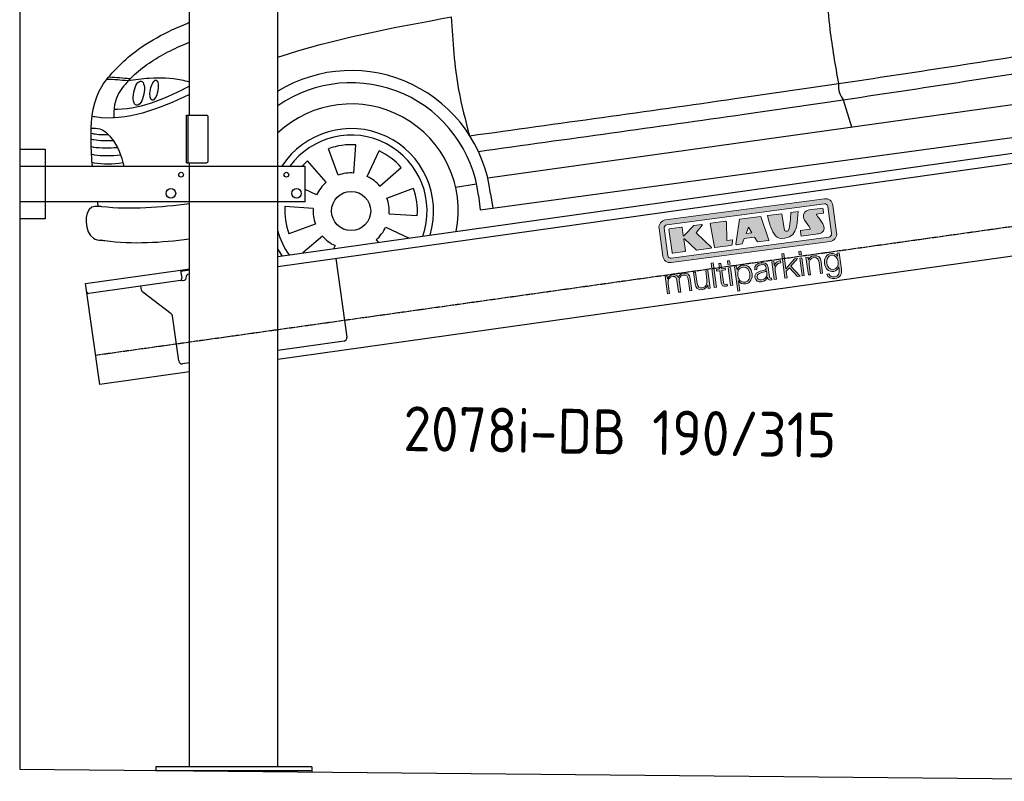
# Model space of a CAD drawing. Header units: millimetres. Extents: x 200 to 6000, y 125 to 5350.
# Tile 1 of 3: x 200 to 3100, y 264 to 2508. Entities that reach past the tile are written whole.
import ezdxf

# ---------------------------------------------------------------- set-up
doc = ezdxf.new("R2010")
doc.units = ezdxf.units.MM
doc.linetypes.add('GEN3', pattern=[6.25, 5, -1.25])
for name, color, linetype in [('3', 6, 'GEN3'), ('CAR', 1, 'Continuous'), ('SICHTBARE_KANTEN_DIN_', 7, 'Continuous')]:
    doc.layers.add(name, color=color, linetype=linetype)
doc.layers.add('AM_0', color=7, linetype='Continuous', lineweight=50)
doc.layers.add('Logo', color=7, linetype='Continuous', lineweight=25)
doc.styles.get("Standard").update_dxf_attribs({"font": 'ISOCP.SHX'})

# ---------------------------------------------------------------- blocks, each defined once
blk = doc.blocks.new('KLAUS')
at = {"layer": 'Logo'}
h = blk.add_hatch(color=8, dxfattribs=at)
h.dxf.hatch_style = 2
edge = h.paths.add_edge_path()
edge.add_spline(control_points=[(3.6, 29.09), (2.88, 29.09), (2.3, 28.51), (2.3, 27.8), (2.3, 27.8), (2.3, 16.11), (2.3, 16.11), (2.3, 15.39), (2.88, 14.81), (3.6, 14.81), (3.6, 14.81), (71.16, 14.81), (71.16, 14.81), (71.88, 14.81), (72.46, 15.39), (72.46, 16.11), (72.46, 16.11), (72.46, 27.8), (72.46, 27.8), (72.46, 28.51), (71.88, 29.09), (71.16, 29.09), (71.16, 29.09), (3.6, 29.09), (3.6, 29.09), (3.6, 29.09), (3.6, 29.09), (3.6, 29.09)], knot_values=[0, 0, 0, 0, 1, 1, 1, 2, 2, 2, 3, 3, 3, 4, 4, 4, 5, 5, 5, 6, 6, 6, 7, 7, 7, 8, 8, 8, 9, 9, 9, 9], degree=3, periodic=0)
edge = h.paths.add_edge_path()
edge.add_spline(control_points=[(3.35, 31.23), (3.35, 31.23), (71.47, 31.23), (71.47, 31.23), (73.26, 31.23), (74.71, 29.77), (74.71, 27.99), (74.71, 27.99), (74.71, 16.17), (74.71, 16.17), (74.71, 14.38), (73.26, 12.93), (71.47, 12.93), (71.47, 12.93), (3.35, 12.93), (3.35, 12.93), (1.56, 12.93), (0.11, 14.38), (0.11, 16.17), (0.11, 16.17), (0.11, 27.99), (0.11, 27.99), (0.11, 29.77), (1.56, 31.23), (3.35, 31.23), (3.35, 31.23), (3.35, 31.23), (3.35, 31.23)], knot_values=[0, 0, 0, 0, 1, 1, 1, 2, 2, 2, 3, 3, 3, 4, 4, 4, 5, 5, 5, 6, 6, 6, 7, 7, 7, 8, 8, 8, 9, 9, 9, 9], degree=3, periodic=0)
h = blk.add_hatch(color=8, dxfattribs=at)
h.dxf.hatch_style = 2
edge = h.paths.add_edge_path()
edge.add_spline(control_points=[(4.5, 27.33), (4.5, 27.33), (9.7, 27.33), (9.7, 27.33), (9.84, 27.33), (9.96, 27.22), (9.96, 27.08), (9.96, 27.08), (9.96, 23.69), (9.96, 23.69), (9.96, 23.69), (9.94, 23.64), (10.04, 23.59), (10.14, 23.53), (10.2, 23.57), (10.2, 23.57), (10.2, 23.57), (10.51, 23.75), (10.51, 23.75), (10.51, 23.75), (14.94, 27.33), (14.94, 27.33), (14.94, 27.33), (18.41, 27.33), (18.41, 27.33), (18.41, 27.33), (18.49, 27.33), (18.56, 27.2), (18.65, 27.04), (18.53, 26.91), (18.53, 26.91), (18.53, 26.91), (15.49, 24.11), (15.49, 24.11), (15.49, 24.11), (21.14, 17.06), (21.14, 17.06), (21.14, 17.06), (21.13, 16.91), (21.13, 16.91), (21.08, 16.84), (20.99, 16.82), (20.99, 16.82), (20.99, 16.82), (14.7, 16.82), (14.7, 16.82), (14.7, 16.82), (10.26, 22.17), (10.26, 22.17), (10.26, 22.17), (10.19, 22.24), (10.08, 22.21), (9.97, 22.18), (9.96, 22.11), (9.96, 22.11), (9.96, 22.11), (9.96, 17.08), (9.96, 17.08), (9.96, 16.94), (9.84, 16.82), (9.7, 16.82), (9.7, 16.82), (4.5, 16.82), (4.5, 16.82), (4.36, 16.82), (4.25, 16.94), (4.25, 17.08), (4.25, 17.08), (4.25, 27.08), (4.25, 27.08), (4.25, 27.22), (4.36, 27.33), (4.5, 27.33), (4.5, 27.33), (4.5, 27.33), (4.5, 27.33)], knot_values=[0, 0, 0, 0, 1, 1, 1, 2, 2, 2, 3, 3, 3, 4, 4, 4, 5, 5, 5, 6, 6, 6, 7, 7, 7, 8, 8, 8, 9, 9, 9, 10, 10, 10, 11, 11, 11, 12, 12, 12, 13, 13, 13, 14, 14, 14, 15, 15, 15, 16, 16, 16, 17, 17, 17, 18, 18, 18, 19, 19, 19, 20, 20, 20, 21, 21, 21, 22, 22, 22, 23, 23, 23, 24, 24, 24, 25, 25, 25, 25], degree=3, periodic=0)
h = blk.add_hatch(color=8, dxfattribs=at)
h.dxf.hatch_style = 2
h.paths.add_polyline_path([(22.42, 17.06), (21.97, 27.15), (22.24, 27.33), (28.55, 27.33), (28.86, 26.97), (28.01, 19.08), (30.26, 19.07), (30.44, 18.95), (30.08, 16.95), (29.49, 16.82), (22.6, 16.82)])
h = blk.add_hatch(color=8, dxfattribs=at)
h.paths.add_polyline_path([(36.52, 21.01), (38.93, 21.01), (37.87, 23.57)])
h.paths.add_polyline_path([(34.52, 27.33), (43.65, 27.33), (45.76, 16.94), (45.57, 16.82), (40.83, 16.82), (39.89, 18.95), (35.42, 18.95), (34.27, 16.82), (31.78, 16.82), (31.66, 17)])
h = blk.add_hatch(color=8, dxfattribs=at)
h.dxf.hatch_style = 2
edge = h.paths.add_edge_path()
edge.add_spline(control_points=[(52.69, 27.32), (52.69, 27.32), (52.88, 20.14), (52.88, 20.14), (53.01, 19.89), (53.2, 19.77), (53.43, 19.71), (53.91, 19.59), (54.43, 19.57), (54.64, 20.03), (55.23, 21.34), (56.27, 25.45), (56.6, 27.33), (56.6, 27.33), (59.77, 27.33), (59.77, 27.33), (58.77, 23.9), (58.56, 16.82), (52.63, 16.76), (48.72, 16.72), (48.01, 19.35), (47.27, 22.24), (46.89, 23.68), (46.54, 27.33), (46.54, 27.33), (46.54, 27.33), (52.69, 27.32), (52.69, 27.32), (52.69, 27.32), (52.69, 27.32), (52.69, 27.32)], knot_values=[0, 0, 0, 0, 1, 1, 1, 2, 2, 2, 3, 3, 3, 4, 4, 4, 5, 5, 5, 6, 6, 6, 7, 7, 7, 8, 8, 8, 9, 9, 9, 10, 10, 10, 10], degree=3, periodic=0)
h = blk.add_hatch(color=8, dxfattribs=at)
h.dxf.hatch_style = 2
edge = h.paths.add_edge_path()
edge.add_spline(control_points=[(64.46, 27.33), (64.46, 27.33), (70.31, 27.33), (70.31, 27.33), (70.31, 26.52), (70.31, 26.02), (70.31, 25.12), (70.31, 25.12), (67.3, 25.12), (67.3, 25.12), (67.24, 25.04), (67.25, 25.11), (67.25, 24.91), (67.25, 24.88), (69.73, 20.38), (69.73, 19.57), (69.73, 16.4), (67.22, 16.81), (65.9, 16.82), (65.9, 16.82), (59.59, 16.82), (59.59, 16.82), (59.59, 17.76), (59.59, 18.23), (59.59, 19.14), (59.59, 19.14), (63.75, 19.14), (63.75, 19.14), (63.82, 19.22), (63.81, 19.11), (63.81, 19.31), (63.81, 20.32), (61.58, 23.06), (61.58, 24.63), (61.58, 26.33), (62.83, 27.34), (64.46, 27.33), (64.46, 27.33), (64.46, 27.33), (64.46, 27.33)], knot_values=[0, 0, 0, 0, 1, 1, 1, 2, 2, 2, 3, 3, 3, 4, 4, 4, 5, 5, 5, 6, 6, 6, 7, 7, 7, 8, 8, 8, 9, 9, 9, 10, 10, 10, 11, 11, 11, 12, 12, 12, 13, 13, 13, 13], degree=3, periodic=0)
h = blk.add_hatch(color=30, dxfattribs=at)
h.dxf.hatch_style = 2
h.paths.add_polyline_path([(20.07, 0), (20.99, 0), (20.99, 10.45), (20.07, 10.45)])
h = blk.add_hatch(color=30, dxfattribs=at)
h.dxf.hatch_style = 2
edge = h.paths.add_edge_path()
edge.add_spline(control_points=[(24.22, 9.82), (24.22, 9.82), (23.3, 9.82), (23.3, 9.82), (23.3, 9.82), (23.3, 7.55), (23.3, 7.55), (23.3, 7.55), (21.98, 7.55), (21.98, 7.55), (21.98, 7.55), (21.98, 6.78), (21.98, 6.78), (21.98, 6.78), (23.3, 6.78), (23.3, 6.78), (23.3, 6.78), (23.3, 1.61), (23.3, 1.61), (23.28, 0.32), (23.71, -0.09), (24.94, -0.09), (25.22, -0.09), (25.48, -0.06), (25.76, -0.06), (25.76, -0.06), (25.76, 0.73), (25.76, 0.73), (25.5, 0.7), (25.23, 0.69), (24.97, 0.69), (24.31, 0.73), (24.22, 1.08), (24.22, 1.68), (24.22, 1.68), (24.22, 6.78), (24.22, 6.78), (24.22, 6.78), (25.76, 6.78), (25.76, 6.78), (25.76, 6.78), (25.76, 7.55), (25.76, 7.55), (25.76, 7.55), (24.22, 7.55), (24.22, 7.55), (24.22, 7.55), (24.22, 9.82), (24.22, 9.82), (24.22, 9.82), (24.22, 9.82), (24.22, 9.82)], knot_values=[0, 0, 0, 0, 1, 1, 1, 2, 2, 2, 3, 3, 3, 4, 4, 4, 5, 5, 5, 6, 6, 6, 7, 7, 7, 8, 8, 8, 9, 9, 9, 10, 10, 10, 11, 11, 11, 12, 12, 12, 13, 13, 13, 14, 14, 14, 15, 15, 15, 16, 16, 16, 17, 17, 17, 17], degree=3, periodic=0)
h = blk.add_hatch(color=30, dxfattribs=at)
h.paths.add_polyline_path([(27.1, 0), (28.03, 0), (28.03, 7.55), (27.1, 7.55)])
h.paths.add_polyline_path([(27.1, 8.98), (28.03, 8.98), (28.03, 10.45), (27.1, 10.45)])
h = blk.add_hatch(color=30, dxfattribs=at)
h.dxf.hatch_style = 2
h.paths.add_polyline_path([(50.4, 0), (51.32, 0), (51.32, 2.87), (52.82, 4.11), (55.8, 0), (56.96, 0), (53.52, 4.76), (56.74, 7.55), (55.51, 7.55), (51.32, 3.89), (51.32, 10.45), (50.4, 10.45)])
h = blk.add_hatch(color=30, dxfattribs=at)
h.paths.add_polyline_path([(57.74, 0), (58.66, 0), (58.66, 7.55), (57.74, 7.55)])
h.paths.add_polyline_path([(57.74, 8.98), (58.66, 8.98), (58.66, 10.45), (57.74, 10.45)])
h = blk.add_hatch(color=30, dxfattribs=at)
h.dxf.hatch_style = 2
edge = h.paths.add_edge_path()
edge.add_spline(control_points=[(0, 0), (0, 0), (0.92, 0), (0.92, 0), (0.92, 0), (0.92, 4.22), (0.92, 4.22), (0.94, 5.8), (1.58, 7), (3.18, 7), (4.35, 7), (4.77, 6.15), (4.76, 5.12), (4.76, 5.12), (4.76, 0), (4.76, 0), (4.76, 0), (5.68, 0), (5.68, 0), (5.68, 0), (5.68, 4.27), (5.68, 4.27), (5.68, 5.68), (6.14, 7), (7.73, 7), (9.05, 7), (9.52, 6.32), (9.52, 5.08), (9.52, 5.08), (9.52, 0), (9.52, 0), (9.52, 0), (10.44, 0), (10.44, 0), (10.44, 0), (10.44, 5.12), (10.44, 5.12), (10.44, 6.91), (9.59, 7.77), (7.94, 7.77), (6.94, 7.77), (5.99, 7.29), (5.54, 6.3), (5.26, 7.29), (4.36, 7.77), (3.37, 7.77), (2.17, 7.77), (1.38, 7.19), (0.89, 6.28), (0.89, 6.28), (0.85, 6.28), (0.85, 6.28), (0.85, 6.28), (0.85, 7.55), (0.85, 7.55), (0.85, 7.55), (0, 7.55), (0, 7.55), (0, 7.55), (0, 0), (0, 0), (0, 0), (0, 0), (0, 0)], knot_values=[0, 0, 0, 0, 1, 1, 1, 2, 2, 2, 3, 3, 3, 4, 4, 4, 5, 5, 5, 6, 6, 6, 7, 7, 7, 8, 8, 8, 9, 9, 9, 10, 10, 10, 11, 11, 11, 12, 12, 12, 13, 13, 13, 14, 14, 14, 15, 15, 15, 16, 16, 16, 17, 17, 17, 18, 18, 18, 19, 19, 19, 20, 20, 20, 21, 21, 21, 21], degree=3, periodic=0)
h = blk.add_hatch(color=30, dxfattribs=at)
h.dxf.hatch_style = 2
edge = h.paths.add_edge_path()
edge.add_spline(control_points=[(18.31, 7.55), (18.31, 7.55), (17.39, 7.55), (17.39, 7.55), (17.39, 7.55), (17.39, 3.59), (17.39, 3.59), (17.39, 2.05), (16.7, 0.56), (15.12, 0.56), (13.66, 0.56), (13.15, 1.27), (13.1, 2.64), (13.1, 2.64), (13.1, 7.55), (13.1, 7.55), (13.1, 7.55), (12.18, 7.55), (12.18, 7.55), (12.18, 7.55), (12.18, 2.65), (12.18, 2.65), (12.18, 0.89), (12.93, -0.22), (14.83, -0.22), (15.96, -0.22), (16.95, 0.35), (17.44, 1.36), (17.44, 1.36), (17.47, 1.36), (17.47, 1.36), (17.47, 1.36), (17.47, 0), (17.47, 0), (17.47, 0), (18.31, 0), (18.31, 0), (18.31, 0), (18.31, 7.55), (18.31, 7.55), (18.31, 7.55), (18.31, 7.55), (18.31, 7.55)], knot_values=[0, 0, 0, 0, 1, 1, 1, 2, 2, 2, 3, 3, 3, 4, 4, 4, 5, 5, 5, 6, 6, 6, 7, 7, 7, 8, 8, 8, 9, 9, 9, 10, 10, 10, 11, 11, 11, 12, 12, 12, 13, 13, 13, 14, 14, 14, 14], degree=3, periodic=0)
h = blk.add_hatch(color=30, dxfattribs=at)
edge = h.paths.add_edge_path()
edge.add_spline(control_points=[(35.84, 3.78), (35.84, 2.21), (35.12, 0.56), (33.37, 0.56), (31.4, 0.56), (30.72, 2.21), (30.72, 3.78), (30.72, 5.49), (31.33, 7), (33.37, 7), (35.12, 7), (35.84, 5.34), (35.84, 3.78), (35.84, 3.78), (35.84, 3.78), (35.84, 3.78)], knot_values=[0, 0, 0, 0, 1, 1, 1, 2, 2, 2, 3, 3, 3, 4, 4, 4, 5, 5, 5, 5], degree=3, periodic=0)
edge = h.paths.add_edge_path()
edge.add_spline(control_points=[(29.79, -2.8), (29.79, -2.8), (30.72, -2.8), (30.72, -2.8), (30.72, -2.8), (30.72, 1.43), (30.72, 1.43), (30.72, 1.43), (30.74, 1.43), (30.74, 1.43), (31.14, 0.35), (32.24, -0.22), (33.37, -0.22), (35.66, -0.22), (36.76, 1.64), (36.76, 3.78), (36.76, 5.91), (35.66, 7.77), (33.37, 7.77), (32.15, 7.77), (31.1, 7.14), (30.67, 6.12), (30.67, 6.12), (30.64, 6.12), (30.64, 6.12), (30.64, 6.12), (30.64, 7.55), (30.64, 7.55), (30.64, 7.55), (29.79, 7.55), (29.79, 7.55), (29.79, 7.55), (29.79, -2.8), (29.79, -2.8), (29.79, -2.8), (29.79, -2.8), (29.79, -2.8)], knot_values=[0, 0, 0, 0, 1, 1, 1, 2, 2, 2, 3, 3, 3, 4, 4, 4, 5, 5, 5, 6, 6, 6, 7, 7, 7, 8, 8, 8, 9, 9, 9, 10, 10, 10, 11, 11, 11, 12, 12, 12, 12], degree=3, periodic=0)
h = blk.add_hatch(color=30, dxfattribs=at)
edge = h.paths.add_edge_path()
edge.add_spline(control_points=[(43.03, 2.93), (43.04, 1.45), (41.8, 0.56), (40.39, 0.56), (39.53, 0.56), (38.71, 1.13), (38.71, 2.05), (38.71, 3.53), (40.66, 3.51), (42.22, 3.79), (42.47, 3.84), (42.88, 3.91), (43, 4.13), (43, 4.13), (43.03, 4.13), (43.03, 4.13), (43.03, 4.13), (43.03, 2.93), (43.03, 2.93), (43.03, 2.93), (43.03, 2.93), (43.03, 2.93)], knot_values=[0, 0, 0, 0, 1, 1, 1, 2, 2, 2, 3, 3, 3, 4, 4, 4, 5, 5, 5, 6, 6, 6, 7, 7, 7, 7], degree=3, periodic=0)
edge = h.paths.add_edge_path()
edge.add_spline(control_points=[(39.03, 5.24), (39.06, 6.47), (39.91, 7), (41.05, 7), (42.14, 7), (43.03, 6.69), (43.03, 5.45), (43.03, 4.61), (42.6, 4.51), (41.84, 4.42), (39.85, 4.19), (37.79, 4.11), (37.79, 1.99), (37.79, 0.47), (38.93, -0.22), (40.32, -0.22), (41.77, -0.22), (42.43, 0.34), (43.07, 1.32), (43.07, 1.32), (43.1, 1.32), (43.1, 1.32), (43.1, 0.53), (43.25, 0), (44.19, 0), (44.43, 0), (44.58, 0.01), (44.79, 0.06), (44.79, 0.06), (44.79, 0.83), (44.79, 0.83), (44.71, 0.81), (44.6, 0.78), (44.49, 0.78), (44.13, 0.78), (43.95, 0.98), (43.95, 1.33), (43.95, 1.33), (43.95, 5.34), (43.95, 5.34), (43.95, 7.36), (42.5, 7.77), (41.17, 7.77), (39.44, 7.77), (38.2, 7.01), (38.11, 5.24), (38.11, 5.24), (39.03, 5.24), (39.03, 5.24), (39.03, 5.24), (39.03, 5.24), (39.03, 5.24)], knot_values=[0, 0, 0, 0, 1, 1, 1, 2, 2, 2, 3, 3, 3, 4, 4, 4, 5, 5, 5, 6, 6, 6, 7, 7, 7, 8, 8, 8, 9, 9, 9, 10, 10, 10, 11, 11, 11, 12, 12, 12, 13, 13, 13, 14, 14, 14, 15, 15, 15, 16, 16, 16, 17, 17, 17, 17], degree=3, periodic=0)
h = blk.add_hatch(color=30, dxfattribs=at)
h.dxf.hatch_style = 2
edge = h.paths.add_edge_path()
edge.add_spline(control_points=[(45.79, 0), (45.79, 0), (46.71, 0), (46.71, 0), (46.71, 0), (46.71, 4.03), (46.71, 4.03), (46.71, 5.59), (47.85, 6.82), (49.52, 6.73), (49.52, 6.73), (49.52, 7.66), (49.52, 7.66), (48.16, 7.72), (47.14, 7), (46.67, 5.78), (46.67, 5.78), (46.64, 5.78), (46.64, 5.78), (46.64, 5.78), (46.64, 7.55), (46.64, 7.55), (46.64, 7.55), (45.79, 7.55), (45.79, 7.55), (45.79, 7.55), (45.79, 0), (45.79, 0), (45.79, 0), (45.79, 0), (45.79, 0)], knot_values=[0, 0, 0, 0, 1, 1, 1, 2, 2, 2, 3, 3, 3, 4, 4, 4, 5, 5, 5, 6, 6, 6, 7, 7, 7, 8, 8, 8, 9, 9, 9, 10, 10, 10, 10], degree=3, periodic=0)
h = blk.add_hatch(color=30, dxfattribs=at)
h.dxf.hatch_style = 2
edge = h.paths.add_edge_path()
edge.add_spline(control_points=[(60.41, 0), (60.41, 0), (61.33, 0), (61.33, 0), (61.33, 0), (61.33, 4.41), (61.33, 4.41), (61.36, 5.89), (62.24, 7), (63.7, 7), (65.2, 7), (65.62, 6.02), (65.62, 4.71), (65.62, 4.71), (65.62, 0), (65.62, 0), (65.62, 0), (66.54, 0), (66.54, 0), (66.54, 0), (66.54, 4.86), (66.54, 4.86), (66.54, 6.66), (65.9, 7.77), (63.78, 7.77), (62.71, 7.77), (61.7, 7.16), (61.36, 6.25), (61.36, 6.25), (61.33, 6.25), (61.33, 6.25), (61.33, 6.25), (61.33, 7.55), (61.33, 7.55), (61.33, 7.55), (60.41, 7.55), (60.41, 7.55), (60.41, 7.55), (60.41, 0), (60.41, 0), (60.41, 0), (60.41, 0), (60.41, 0)], knot_values=[0, 0, 0, 0, 1, 1, 1, 2, 2, 2, 3, 3, 3, 4, 4, 4, 5, 5, 5, 6, 6, 6, 7, 7, 7, 8, 8, 8, 9, 9, 9, 10, 10, 10, 11, 11, 11, 12, 12, 12, 13, 13, 13, 14, 14, 14, 14], degree=3, periodic=0)
h = blk.add_hatch(color=30, dxfattribs=at)
edge = h.paths.add_edge_path()
edge.add_spline(control_points=[(71.32, 0.86), (69.62, 0.86), (68.83, 2.34), (68.83, 3.86), (68.83, 5.43), (69.56, 7), (71.32, 7), (73.06, 7), (73.75, 5.34), (73.75, 3.86), (73.75, 2.33), (72.91, 0.86), (71.32, 0.86), (71.32, 0.86), (71.32, 0.86), (71.32, 0.86)], knot_values=[0, 0, 0, 0, 1, 1, 1, 2, 2, 2, 3, 3, 3, 4, 4, 4, 5, 5, 5, 5], degree=3, periodic=0)
edge = h.paths.add_edge_path()
edge.add_spline(control_points=[(74.67, 7.55), (74.67, 7.55), (73.75, 7.55), (73.75, 7.55), (73.75, 7.55), (73.75, 6.25), (73.75, 6.25), (73.75, 6.25), (73.72, 6.25), (73.72, 6.25), (73.35, 7.09), (72.41, 7.77), (71.32, 7.77), (69.13, 7.77), (67.9, 6.05), (67.9, 3.97), (67.9, 1.82), (68.9, 0.09), (71.32, 0.09), (72.4, 0.09), (73.29, 0.72), (73.72, 1.64), (73.72, 1.64), (73.75, 1.64), (73.75, 1.64), (73.75, 1.64), (73.75, 0.61), (73.75, 0.61), (73.75, -1.23), (73.01, -2.24), (71.32, -2.24), (70.29, -2.24), (69.31, -1.85), (69.1, -0.73), (69.1, -0.73), (68.18, -0.73), (68.18, -0.73), (68.31, -2.34), (69.81, -3.02), (71.32, -3.02), (73.79, -3.02), (74.65, -1.64), (74.67, 0.61), (74.67, 0.61), (74.67, 7.55), (74.67, 7.55), (74.67, 7.55), (74.67, 7.55), (74.67, 7.55)], knot_values=[0, 0, 0, 0, 1, 1, 1, 2, 2, 2, 3, 3, 3, 4, 4, 4, 5, 5, 5, 6, 6, 6, 7, 7, 7, 8, 8, 8, 9, 9, 9, 10, 10, 10, 11, 11, 11, 12, 12, 12, 13, 13, 13, 14, 14, 14, 15, 15, 15, 16, 16, 16, 16], degree=3, periodic=0)
at = {"layer": 'Logo', "lineweight": 0}
for points in [[(22.42, 17.06), (21.97, 27.15), (22.24, 27.33), (28.55, 27.33), (28.86, 26.97), (28.01, 19.08), (30.26, 19.07), (30.44, 18.95), (30.08, 16.95), (29.49, 16.82), (22.6, 16.82), (22.42, 17.06), (22.42, 17.06)], [(34.52, 27.33), (43.65, 27.33), (45.76, 16.94), (45.57, 16.82), (40.83, 16.82), (39.89, 18.95), (35.42, 18.95), (34.27, 16.82), (31.78, 16.82), (31.66, 17), (34.52, 27.33), (34.52, 27.33)], [(36.52, 21.01), (38.93, 21.01), (37.87, 23.57), (36.52, 21.01), (36.52, 21.01)], [(20.07, 0), (20.99, 0), (20.99, 10.45), (20.07, 10.45), (20.07, 0), (20.07, 0)], [(27.1, 8.98), (28.03, 8.98), (28.03, 10.45), (27.1, 10.45), (27.1, 8.98), (27.1, 8.98)], [(50.4, 0), (51.32, 0), (51.32, 2.87), (52.82, 4.11), (55.8, 0), (56.96, 0), (53.52, 4.76), (56.74, 7.55), (55.51, 7.55), (51.32, 3.89), (51.32, 10.45), (50.4, 10.45), (50.4, 0), (50.4, 0)], [(57.74, 8.98), (58.66, 8.98), (58.66, 10.45), (57.74, 10.45), (57.74, 8.98), (57.74, 8.98)], [(27.1, 0), (28.03, 0), (28.03, 7.55), (27.1, 7.55), (27.1, 0), (27.1, 0)], [(57.74, 0), (58.66, 0), (58.66, 7.55), (57.74, 7.55), (57.74, 0), (57.74, 0)]]:
    blk.add_lwpolyline(points, dxfattribs=at)
for points, knots in [([(3.35, 31.23), (3.35, 31.23), (71.47, 31.23), (71.47, 31.23), (73.26, 31.23), (74.71, 29.77), (74.71, 27.99), (74.71, 27.99), (74.71, 16.17), (74.71, 16.17), (74.71, 14.38), (73.26, 12.93), (71.47, 12.93), (71.47, 12.93), (3.35, 12.93), (3.35, 12.93), (1.56, 12.93), (0.11, 14.38), (0.11, 16.17), (0.11, 16.17), (0.11, 27.99), (0.11, 27.99), (0.11, 29.77), (1.56, 31.23), (3.35, 31.23), (3.35, 31.23), (3.35, 31.23), (3.35, 31.23)], [0, 0, 0, 0, 1, 1, 1, 2, 2, 2, 3, 3, 3, 4, 4, 4, 5, 5, 5, 6, 6, 6, 7, 7, 7, 8, 8, 8, 9, 9, 9, 9]), ([(3.6, 29.09), (2.88, 29.09), (2.3, 28.51), (2.3, 27.8), (2.3, 27.8), (2.3, 16.11), (2.3, 16.11), (2.3, 15.39), (2.88, 14.81), (3.6, 14.81), (3.6, 14.81), (71.16, 14.81), (71.16, 14.81), (71.88, 14.81), (72.46, 15.39), (72.46, 16.11), (72.46, 16.11), (72.46, 27.8), (72.46, 27.8), (72.46, 28.51), (71.88, 29.09), (71.16, 29.09), (71.16, 29.09), (3.6, 29.09), (3.6, 29.09), (3.6, 29.09), (3.6, 29.09), (3.6, 29.09)], [0, 0, 0, 0, 1, 1, 1, 2, 2, 2, 3, 3, 3, 4, 4, 4, 5, 5, 5, 6, 6, 6, 7, 7, 7, 8, 8, 8, 9, 9, 9, 9]), ([(4.5, 27.33), (4.5, 27.33), (9.7, 27.33), (9.7, 27.33), (9.84, 27.33), (9.96, 27.22), (9.96, 27.08), (9.96, 27.08), (9.96, 23.69), (9.96, 23.69), (9.96, 23.69), (9.94, 23.64), (10.04, 23.59), (10.14, 23.53), (10.2, 23.57), (10.2, 23.57), (10.2, 23.57), (10.51, 23.75), (10.51, 23.75), (10.51, 23.75), (14.94, 27.33), (14.94, 27.33), (14.94, 27.33), (18.41, 27.33), (18.41, 27.33), (18.41, 27.33), (18.49, 27.33), (18.56, 27.2), (18.65, 27.04), (18.53, 26.91), (18.53, 26.91), (18.53, 26.91), (15.49, 24.11), (15.49, 24.11), (15.49, 24.11), (21.14, 17.06), (21.14, 17.06), (21.14, 17.06), (21.13, 16.91), (21.13, 16.91), (21.08, 16.84), (20.99, 16.82), (20.99, 16.82), (20.99, 16.82), (14.7, 16.82), (14.7, 16.82), (14.7, 16.82), (10.26, 22.17), (10.26, 22.17), (10.26, 22.17), (10.19, 22.24), (10.08, 22.21), (9.97, 22.18), (9.96, 22.11), (9.96, 22.11), (9.96, 22.11), (9.96, 17.08), (9.96, 17.08), (9.96, 16.94), (9.84, 16.82), (9.7, 16.82), (9.7, 16.82), (4.5, 16.82), (4.5, 16.82), (4.36, 16.82), (4.25, 16.94), (4.25, 17.08), (4.25, 17.08), (4.25, 27.08), (4.25, 27.08), (4.25, 27.22), (4.36, 27.33), (4.5, 27.33), (4.5, 27.33), (4.5, 27.33), (4.5, 27.33)], [0, 0, 0, 0, 1, 1, 1, 2, 2, 2, 3, 3, 3, 4, 4, 4, 5, 5, 5, 6, 6, 6, 7, 7, 7, 8, 8, 8, 9, 9, 9, 10, 10, 10, 11, 11, 11, 12, 12, 12, 13, 13, 13, 14, 14, 14, 15, 15, 15, 16, 16, 16, 17, 17, 17, 18, 18, 18, 19, 19, 19, 20, 20, 20, 21, 21, 21, 22, 22, 22, 23, 23, 23, 24, 24, 24, 25, 25, 25, 25]), ([(52.69, 27.32), (52.69, 27.32), (52.88, 20.14), (52.88, 20.14), (53.01, 19.89), (53.2, 19.77), (53.43, 19.71), (53.91, 19.59), (54.43, 19.57), (54.64, 20.03), (55.23, 21.34), (56.27, 25.45), (56.6, 27.33), (56.6, 27.33), (59.77, 27.33), (59.77, 27.33), (58.77, 23.9), (58.56, 16.82), (52.63, 16.76), (48.72, 16.72), (48.01, 19.35), (47.27, 22.24), (46.89, 23.68), (46.54, 27.33), (46.54, 27.33), (46.54, 27.33), (52.69, 27.32), (52.69, 27.32), (52.69, 27.32), (52.69, 27.32), (52.69, 27.32)], [0, 0, 0, 0, 1, 1, 1, 2, 2, 2, 3, 3, 3, 4, 4, 4, 5, 5, 5, 6, 6, 6, 7, 7, 7, 8, 8, 8, 9, 9, 9, 10, 10, 10, 10]), ([(64.46, 27.33), (64.46, 27.33), (70.31, 27.33), (70.31, 27.33), (70.31, 26.52), (70.31, 26.02), (70.31, 25.12), (70.31, 25.12), (67.3, 25.12), (67.3, 25.12), (67.24, 25.04), (67.25, 25.11), (67.25, 24.91), (67.25, 24.88), (69.73, 20.38), (69.73, 19.57), (69.73, 16.4), (67.22, 16.81), (65.9, 16.82), (65.9, 16.82), (59.59, 16.82), (59.59, 16.82), (59.59, 17.76), (59.59, 18.23), (59.59, 19.14), (59.59, 19.14), (63.75, 19.14), (63.75, 19.14), (63.82, 19.22), (63.81, 19.11), (63.81, 19.31), (63.81, 20.32), (61.58, 23.06), (61.58, 24.63), (61.58, 26.33), (62.83, 27.34), (64.46, 27.33), (64.46, 27.33), (64.46, 27.33), (64.46, 27.33)], [0, 0, 0, 0, 1, 1, 1, 2, 2, 2, 3, 3, 3, 4, 4, 4, 5, 5, 5, 6, 6, 6, 7, 7, 7, 8, 8, 8, 9, 9, 9, 10, 10, 10, 11, 11, 11, 12, 12, 12, 13, 13, 13, 13]), ([(24.22, 9.82), (24.22, 9.82), (23.3, 9.82), (23.3, 9.82), (23.3, 9.82), (23.3, 7.55), (23.3, 7.55), (23.3, 7.55), (21.98, 7.55), (21.98, 7.55), (21.98, 7.55), (21.98, 6.78), (21.98, 6.78), (21.98, 6.78), (23.3, 6.78), (23.3, 6.78), (23.3, 6.78), (23.3, 1.61), (23.3, 1.61), (23.28, 0.32), (23.71, -0.09), (24.94, -0.09), (25.22, -0.09), (25.48, -0.06), (25.76, -0.06), (25.76, -0.06), (25.76, 0.73), (25.76, 0.73), (25.5, 0.7), (25.23, 0.69), (24.97, 0.69), (24.31, 0.73), (24.22, 1.08), (24.22, 1.68), (24.22, 1.68), (24.22, 6.78), (24.22, 6.78), (24.22, 6.78), (25.76, 6.78), (25.76, 6.78), (25.76, 6.78), (25.76, 7.55), (25.76, 7.55), (25.76, 7.55), (24.22, 7.55), (24.22, 7.55), (24.22, 7.55), (24.22, 9.82), (24.22, 9.82), (24.22, 9.82), (24.22, 9.82), (24.22, 9.82)], [0, 0, 0, 0, 1, 1, 1, 2, 2, 2, 3, 3, 3, 4, 4, 4, 5, 5, 5, 6, 6, 6, 7, 7, 7, 8, 8, 8, 9, 9, 9, 10, 10, 10, 11, 11, 11, 12, 12, 12, 13, 13, 13, 14, 14, 14, 15, 15, 15, 16, 16, 16, 17, 17, 17, 17]), ([(0, 0), (0, 0), (0.92, 0), (0.92, 0), (0.92, 0), (0.92, 4.22), (0.92, 4.22), (0.94, 5.8), (1.58, 7), (3.18, 7), (4.35, 7), (4.77, 6.15), (4.76, 5.12), (4.76, 5.12), (4.76, 0), (4.76, 0), (4.76, 0), (5.68, 0), (5.68, 0), (5.68, 0), (5.68, 4.27), (5.68, 4.27), (5.68, 5.68), (6.14, 7), (7.73, 7), (9.05, 7), (9.52, 6.32), (9.52, 5.08), (9.52, 5.08), (9.52, 0), (9.52, 0), (9.52, 0), (10.44, 0), (10.44, 0), (10.44, 0), (10.44, 5.12), (10.44, 5.12), (10.44, 6.91), (9.59, 7.77), (7.94, 7.77), (6.94, 7.77), (5.99, 7.29), (5.54, 6.3), (5.26, 7.29), (4.36, 7.77), (3.37, 7.77), (2.17, 7.77), (1.38, 7.19), (0.89, 6.28), (0.89, 6.28), (0.85, 6.28), (0.85, 6.28), (0.85, 6.28), (0.85, 7.55), (0.85, 7.55), (0.85, 7.55), (0, 7.55), (0, 7.55), (0, 7.55), (0, 0), (0, 0), (0, 0), (0, 0), (0, 0)], [0, 0, 0, 0, 1, 1, 1, 2, 2, 2, 3, 3, 3, 4, 4, 4, 5, 5, 5, 6, 6, 6, 7, 7, 7, 8, 8, 8, 9, 9, 9, 10, 10, 10, 11, 11, 11, 12, 12, 12, 13, 13, 13, 14, 14, 14, 15, 15, 15, 16, 16, 16, 17, 17, 17, 18, 18, 18, 19, 19, 19, 20, 20, 20, 21, 21, 21, 21]), ([(18.31, 7.55), (18.31, 7.55), (17.39, 7.55), (17.39, 7.55), (17.39, 7.55), (17.39, 3.59), (17.39, 3.59), (17.39, 2.05), (16.7, 0.56), (15.12, 0.56), (13.66, 0.56), (13.15, 1.27), (13.1, 2.64), (13.1, 2.64), (13.1, 7.55), (13.1, 7.55), (13.1, 7.55), (12.18, 7.55), (12.18, 7.55), (12.18, 7.55), (12.18, 2.65), (12.18, 2.65), (12.18, 0.89), (12.93, -0.22), (14.83, -0.22), (15.96, -0.22), (16.95, 0.35), (17.44, 1.36), (17.44, 1.36), (17.47, 1.36), (17.47, 1.36), (17.47, 1.36), (17.47, 0), (17.47, 0), (17.47, 0), (18.31, 0), (18.31, 0), (18.31, 0), (18.31, 7.55), (18.31, 7.55), (18.31, 7.55), (18.31, 7.55), (18.31, 7.55)], [0, 0, 0, 0, 1, 1, 1, 2, 2, 2, 3, 3, 3, 4, 4, 4, 5, 5, 5, 6, 6, 6, 7, 7, 7, 8, 8, 8, 9, 9, 9, 10, 10, 10, 11, 11, 11, 12, 12, 12, 13, 13, 13, 14, 14, 14, 14]), ([(29.79, -2.8), (29.79, -2.8), (30.72, -2.8), (30.72, -2.8), (30.72, -2.8), (30.72, 1.43), (30.72, 1.43), (30.72, 1.43), (30.74, 1.43), (30.74, 1.43), (31.14, 0.35), (32.24, -0.22), (33.37, -0.22), (35.66, -0.22), (36.76, 1.64), (36.76, 3.78), (36.76, 5.91), (35.66, 7.77), (33.37, 7.77), (32.15, 7.77), (31.1, 7.14), (30.67, 6.12), (30.67, 6.12), (30.64, 6.12), (30.64, 6.12), (30.64, 6.12), (30.64, 7.55), (30.64, 7.55), (30.64, 7.55), (29.79, 7.55), (29.79, 7.55), (29.79, 7.55), (29.79, -2.8), (29.79, -2.8), (29.79, -2.8), (29.79, -2.8), (29.79, -2.8)], [0, 0, 0, 0, 1, 1, 1, 2, 2, 2, 3, 3, 3, 4, 4, 4, 5, 5, 5, 6, 6, 6, 7, 7, 7, 8, 8, 8, 9, 9, 9, 10, 10, 10, 11, 11, 11, 12, 12, 12, 12]), ([(35.84, 3.78), (35.84, 2.21), (35.12, 0.56), (33.37, 0.56), (31.4, 0.56), (30.72, 2.21), (30.72, 3.78), (30.72, 5.49), (31.33, 7), (33.37, 7), (35.12, 7), (35.84, 5.34), (35.84, 3.78), (35.84, 3.78), (35.84, 3.78), (35.84, 3.78)], [0, 0, 0, 0, 1, 1, 1, 2, 2, 2, 3, 3, 3, 4, 4, 4, 5, 5, 5, 5]), ([(39.03, 5.24), (39.06, 6.47), (39.91, 7), (41.05, 7), (42.14, 7), (43.03, 6.69), (43.03, 5.45), (43.03, 4.61), (42.6, 4.51), (41.84, 4.42), (39.85, 4.19), (37.79, 4.11), (37.79, 1.99), (37.79, 0.47), (38.93, -0.22), (40.32, -0.22), (41.77, -0.22), (42.43, 0.34), (43.07, 1.32), (43.07, 1.32), (43.1, 1.32), (43.1, 1.32), (43.1, 0.53), (43.25, 0), (44.19, 0), (44.43, 0), (44.58, 0.01), (44.79, 0.06), (44.79, 0.06), (44.79, 0.83), (44.79, 0.83), (44.71, 0.81), (44.6, 0.78), (44.49, 0.78), (44.13, 0.78), (43.95, 0.98), (43.95, 1.33), (43.95, 1.33), (43.95, 5.34), (43.95, 5.34), (43.95, 7.36), (42.5, 7.77), (41.17, 7.77), (39.44, 7.77), (38.2, 7.01), (38.11, 5.24), (38.11, 5.24), (39.03, 5.24), (39.03, 5.24), (39.03, 5.24), (39.03, 5.24), (39.03, 5.24)], [0, 0, 0, 0, 1, 1, 1, 2, 2, 2, 3, 3, 3, 4, 4, 4, 5, 5, 5, 6, 6, 6, 7, 7, 7, 8, 8, 8, 9, 9, 9, 10, 10, 10, 11, 11, 11, 12, 12, 12, 13, 13, 13, 14, 14, 14, 15, 15, 15, 16, 16, 16, 17, 17, 17, 17]), ([(45.79, 0), (45.79, 0), (46.71, 0), (46.71, 0), (46.71, 0), (46.71, 4.03), (46.71, 4.03), (46.71, 5.59), (47.85, 6.82), (49.52, 6.73), (49.52, 6.73), (49.52, 7.66), (49.52, 7.66), (48.16, 7.72), (47.14, 7), (46.67, 5.78), (46.67, 5.78), (46.64, 5.78), (46.64, 5.78), (46.64, 5.78), (46.64, 7.55), (46.64, 7.55), (46.64, 7.55), (45.79, 7.55), (45.79, 7.55), (45.79, 7.55), (45.79, 0), (45.79, 0), (45.79, 0), (45.79, 0), (45.79, 0)], [0, 0, 0, 0, 1, 1, 1, 2, 2, 2, 3, 3, 3, 4, 4, 4, 5, 5, 5, 6, 6, 6, 7, 7, 7, 8, 8, 8, 9, 9, 9, 10, 10, 10, 10]), ([(60.41, 0), (60.41, 0), (61.33, 0), (61.33, 0), (61.33, 0), (61.33, 4.41), (61.33, 4.41), (61.36, 5.89), (62.24, 7), (63.7, 7), (65.2, 7), (65.62, 6.02), (65.62, 4.71), (65.62, 4.71), (65.62, 0), (65.62, 0), (65.62, 0), (66.54, 0), (66.54, 0), (66.54, 0), (66.54, 4.86), (66.54, 4.86), (66.54, 6.66), (65.9, 7.77), (63.78, 7.77), (62.71, 7.77), (61.7, 7.16), (61.36, 6.25), (61.36, 6.25), (61.33, 6.25), (61.33, 6.25), (61.33, 6.25), (61.33, 7.55), (61.33, 7.55), (61.33, 7.55), (60.41, 7.55), (60.41, 7.55), (60.41, 7.55), (60.41, 0), (60.41, 0), (60.41, 0), (60.41, 0), (60.41, 0)], [0, 0, 0, 0, 1, 1, 1, 2, 2, 2, 3, 3, 3, 4, 4, 4, 5, 5, 5, 6, 6, 6, 7, 7, 7, 8, 8, 8, 9, 9, 9, 10, 10, 10, 11, 11, 11, 12, 12, 12, 13, 13, 13, 14, 14, 14, 14]), ([(74.67, 7.55), (74.67, 7.55), (73.75, 7.55), (73.75, 7.55), (73.75, 7.55), (73.75, 6.25), (73.75, 6.25), (73.75, 6.25), (73.72, 6.25), (73.72, 6.25), (73.35, 7.09), (72.41, 7.77), (71.32, 7.77), (69.13, 7.77), (67.9, 6.05), (67.9, 3.97), (67.9, 1.82), (68.9, 0.09), (71.32, 0.09), (72.4, 0.09), (73.29, 0.72), (73.72, 1.64), (73.72, 1.64), (73.75, 1.64), (73.75, 1.64), (73.75, 1.64), (73.75, 0.61), (73.75, 0.61), (73.75, -1.23), (73.01, -2.24), (71.32, -2.24), (70.29, -2.24), (69.31, -1.85), (69.1, -0.73), (69.1, -0.73), (68.18, -0.73), (68.18, -0.73), (68.31, -2.34), (69.81, -3.02), (71.32, -3.02), (73.79, -3.02), (74.65, -1.64), (74.67, 0.61), (74.67, 0.61), (74.67, 7.55), (74.67, 7.55), (74.67, 7.55), (74.67, 7.55), (74.67, 7.55)], [0, 0, 0, 0, 1, 1, 1, 2, 2, 2, 3, 3, 3, 4, 4, 4, 5, 5, 5, 6, 6, 6, 7, 7, 7, 8, 8, 8, 9, 9, 9, 10, 10, 10, 11, 11, 11, 12, 12, 12, 13, 13, 13, 14, 14, 14, 15, 15, 15, 16, 16, 16, 16]), ([(71.32, 0.86), (69.62, 0.86), (68.83, 2.34), (68.83, 3.86), (68.83, 5.43), (69.56, 7), (71.32, 7), (73.06, 7), (73.75, 5.34), (73.75, 3.86), (73.75, 2.33), (72.91, 0.86), (71.32, 0.86), (71.32, 0.86), (71.32, 0.86), (71.32, 0.86)], [0, 0, 0, 0, 1, 1, 1, 2, 2, 2, 3, 3, 3, 4, 4, 4, 5, 5, 5, 5]), ([(43.03, 2.93), (43.04, 1.45), (41.8, 0.56), (40.39, 0.56), (39.53, 0.56), (38.71, 1.13), (38.71, 2.05), (38.71, 3.53), (40.66, 3.51), (42.22, 3.79), (42.47, 3.84), (42.88, 3.91), (43, 4.13), (43, 4.13), (43.03, 4.13), (43.03, 4.13), (43.03, 4.13), (43.03, 2.93), (43.03, 2.93), (43.03, 2.93), (43.03, 2.93), (43.03, 2.93)], [0, 0, 0, 0, 1, 1, 1, 2, 2, 2, 3, 3, 3, 4, 4, 4, 5, 5, 5, 6, 6, 6, 7, 7, 7, 7])]:
    blk.add_open_spline(points, degree=3, knots=knots, dxfattribs=at)
blk = doc.blocks.new('CAR_EG')
at = {"layer": 'CAR'}
for p, q in [((32765, 1337.2), (34678.2, 1603.8)), ((33798, 1614.9), (33798.1, 1614.6)), ((33812.2, 1566.9), (33836.1, 1486.6)), ((32742.6, 1242.5), (34728.2, 1512.2)), ((32324.4, 1344.5), (32296, 1422.7)), ((32370.6, 1351), (32376.4, 1434)), ((32410.2, 1340.8), (32445.4, 1416.2)), ((32289.2, 1323.7), (32234.6, 1386.5)), ((32447.5, 1312.7), (32510.3, 1367.3)), ((32468.3, 1277.4), (32546.4, 1305.9)), ((32670, 1309.7), (32731.8, 1319)), ((32261.1, 1286.5), (32227.1, 1302.3)), ((32737.8, 1285.1), (32742.6, 1242.7)), ((32773.7, 1289.8), (32780.4, 1247.5)), ((32250.8, 1246.9), (32167.8, 1252.7)), ((32474.8, 1231.2), (32557.7, 1225.4)), ((32257.3, 1200.7), (32179.2, 1172.2)), ((32464.5, 1191.6), (32533.6, 1159.4)), ((32278.1, 1165.4), (32220.6, 1115.4)), ((32315.4, 1137.3), (32311.1, 1128.1)), ((32436.4, 1154.3), (32443.1, 1146.7))]:
    blk.add_line(p, q, dxfattribs=at)
blk.add_circle((32362.8, 1239), 57.7, dxfattribs=at)
for centre, radius, start, end in [((32362.7, 1238.7), 414.2, 7.0809, 121.3668), ((32362.8, 1239.1), 377.8, 6.9984, 124.8138), ((32362.8, 1239), 315.6, 349.0223, 133.1117), ((32362.8, 1239), 242.9, 342.9998, 147.0608), ((32362.8, 1239), 223.8, 340.6935, 143.8265), ((32362.8, 1239), 195.4, 86, 110), ((32362.8, 1239), 195.4, 41, 65), ((32362.8, 1239), 195.4, 131, 137.4831), ((32362.8, 1239), 112.2, 86, 110), ((32362.8, 1239), 112.2, 41, 65), ((32362.8, 1239), 112.2, 131, 155), ((32362.8, 1239), 195.4, 356, 20), ((32362.8, 1239), 112.2, 356, 20), ((32362.8, 1239), 195.4, 176, 200), ((32362.8, 1239), 112.2, 176, 200), ((32362.8, 1239), 112.2, 311, 335), ((32362.8, 1239), 223.8, 195.4027, 215.3065), ((32362.8, 1239), 112.2, 221, 245), ((32362.8, 1239), 242.9, 207.3574, 213.0002)]:
    blk.add_arc(centre, radius, start, end, dxfattribs=at)
for centre, major_axis, ratio in [((31782.5, 1594.8), (-5.8, -29.5), 0.368142), ((31737.5, 1586.1), (-7, -35.6), 0.420401)]:
    blk.add_ellipse(centre, major_axis=major_axis, ratio=ratio, dxfattribs=at)
for points, knots in [([(33758.1, 1980.9), (33761.4, 1911.9), (33767.2, 1789.1), (33788.6, 1668), (33798, 1614.9)], [0, 0, 0, 0, 206.928271, 368.471033, 368.471033, 368.471033, 368.471033]), ([(32657.7, 1810.8), (32662, 1738.8), (32669.1, 1620.2), (32699.5, 1505.7), (32711.4, 1460.7)], [0, 0, 0, 0, 215.839891, 354.944954, 354.944954, 354.944954, 354.944954]), ([(31706.2, 1692.3), (31759.3, 1737.1), (31820.4, 1768), (31885.2, 1794.5), (31887.1, 1795.3)], [0, 0, 0, 0, 203.81625, 209.964483, 209.964483, 209.964483, 209.964483]), ([(32711.4, 1460.7), (32972.1, 1496.8), (33450.2, 1562.9), (34112.9, 1660.8), (34514.4, 1725.8), (34699.2, 1755.6)], [0, 0, 0, 0, 789.48509, 1447.853915, 2009.615295, 2009.615295, 2009.615295, 2009.615295]), ([(31706.9, 1622.8), (31714.2, 1631.3), (31747.8, 1664.4), (31809.4, 1702.8), (31867.9, 1729.1), (31887.1, 1736.9)], [0, 0, 0, 0, 24.084222, 155.986732, 218.493639, 218.493639, 218.493639, 218.493639]), ([(31601, 1371.1), (31598.7, 1394.9), (31594.3, 1468.9), (31601.8, 1595), (31673, 1661.3), (31706.2, 1692.3)], [119.852444, 119.852444, 119.852444, 119.852444, 191.93092, 342.437223, 474.217328, 474.217328, 474.217328, 474.217328]), ([(32738.3, 1414.9), (32999, 1451), (33477.1, 1517.1), (34126.3, 1613), (34514.4, 1675.6), (34685.8, 1703.3)], [0, 0, 0, 0, 789.48509, 1447.853915, 1968.782349, 1968.782349, 1968.782349, 1968.782349]), ([(31704.9, 1622.4), (31684.5, 1624.3), (31663.9, 1626.3), (31643.3, 1627), (31643.1, 1627)], [0, 0, 0, 0, 61.376917, 62.007676, 62.007676, 62.007676, 62.007676]), ([(31711, 1628.7), (31691.1, 1630.3), (31670.5, 1632), (31649.9, 1633.3), (31649.1, 1633.4)], [0, 0, 0, 0, 59.748563, 62.007252, 62.007252, 62.007252, 62.007252]), ([(31887.1, 1618.6), (31879.2, 1620.8), (31840.6, 1630.6), (31778.4, 1633), (31725.9, 1625.4), (31704.9, 1622.4)], [47.416961, 47.416961, 47.416961, 47.416961, 71.915739, 167.121362, 230.971512, 230.971512, 230.971512, 230.971512]), ([(31706.9, 1622.8), (31700.8, 1616.3), (31682, 1596.2), (31664.2, 1557.8), (31663.6, 1526.1), (31663.4, 1513.1)], [0, 0, 0, 0, 26.607883, 82.586376, 121.305084, 121.305084, 121.305084, 121.305084]), ([(31887.1, 1607.1), (31820.7, 1573.4), (31746.4, 1538.7), (31667.6, 1538.3), (31664.8, 1538.3)], [22.205234, 22.205234, 22.205234, 22.205234, 250.654379, 261.558263, 261.558263, 261.558263, 261.558263]), ([(33798, 1614.9), (33798.1, 1605.4), (33798.4, 1588), (33807.9, 1573.5), (33812.2, 1566.9)], [0, 0, 0, 0, 27.92682, 51.026657, 51.026657, 51.026657, 51.026657]), ([(31887.1, 1582.2), (31795.1, 1539.6), (31700.2, 1500.5), (31602.9, 1517.1), (31600.2, 1517.5)], [27.349633, 27.349633, 27.349633, 27.349633, 314.789813, 323.124052, 323.124052, 323.124052, 323.124052]), ([(31597.4, 1483.2), (31606, 1483.3), (31628.8, 1483.4), (31670.4, 1443.2), (31686.7, 1401.6), (31693.4, 1371.1)], [0, 0, 0, 0, 24.923737, 66.713459, 159.728952, 159.728952, 159.728952, 159.728952]), ([(31597.8, 1468.6), (31602.3, 1466.9), (31616.6, 1464.8), (31632.3, 1463.9), (31647.6, 1464.1)], [7.315315, 7.315315, 7.315315, 7.315315, 9.570511, 55.898453, 55.898453, 55.898453, 55.898453]), ([(31598.9, 1451.2), (31603.4, 1449.5), (31621.5, 1446.9), (31641.7, 1446.1), (31661.4, 1447.2)], [7.315315, 7.315315, 7.315315, 7.315315, 9.570511, 68.699879, 68.699879, 68.699879, 68.699879]), ([(31597.9, 1429.6), (31602.4, 1427.8), (31624.5, 1424.7), (31649.7, 1424.1), (31674, 1426.6)], [7.315315, 7.315315, 7.315315, 7.315315, 9.570511, 82.217152, 82.217152, 82.217152, 82.217152]), ([(31599.8, 1406.9), (31604.2, 1405.2), (31628.6, 1401.7), (31656.8, 1401.4), (31683.6, 1404.8)], [7.315315, 7.315315, 7.315315, 7.315315, 9.570511, 89.963922, 89.963922, 89.963922, 89.963922]), ([(31600.4, 1382.8), (31604.9, 1381), (31631.2, 1377.3), (31661.8, 1377.2), (31690.6, 1381.6)], [7.315315, 7.315315, 7.315315, 7.315315, 9.570511, 96.299386, 96.299386, 96.299386, 96.299386]), ([(31618.1, 1252.8), (31611.4, 1252.7), (31572.3, 1251.9), (31579, 1158.4), (31618.3, 1153.7), (31626.3, 1152.7)], [0, 0, 0, 0, 19.161301, 110.656988, 134.067687, 134.067687, 134.067687, 134.067687]), ([(31887.1, 1260.2), (31800.7, 1249.4), (31710.9, 1241.7), (31621.6, 1252.4), (31618.1, 1252.8)], [62.70843, 62.70843, 62.70843, 62.70843, 321.679874, 332.231624, 332.231624, 332.231624, 332.231624]), ([(31887.1, 1156), (31803.3, 1145.3), (31716.2, 1139.4), (31629.9, 1152.2), (31626.3, 1152.7)], [103.002829, 103.002829, 103.002829, 103.002829, 353.81265, 364.697653, 364.697653, 364.697653, 364.697653])]:
    blk.add_open_spline(points, degree=3, knots=knots, dxfattribs=at)
for points in [[(32147.1, 1692.4), (32311.6, 1747.3), (32484.7, 1779), (32657.7, 1810.8)], [(31618.1, 1252.8), (31617.4, 1257.2), (31616.6, 1261.7), (31615.8, 1266.1)]]:
    blk.add_open_spline(points, degree=3, dxfattribs=at)

msp = doc.modelspace()

# ---------------------------------------------------------------- linework, layer by layer
for p, q in [((700.5, 2226.2), (700.5, 3846.2)), ((960.5, 306.2), (960.5, 3846.2)), ((691.5, 2226.2), (750.5, 2226.2)), ((691.5, 2086.2), (691.5, 2226.2)), ((695.5, 2226.2), (695.5, 2086.2)), ((755.5, 2091.2), (755.5, 2221.2)), ((960.5, 1810.2), (3577.9, 2178)), ((3577.2, 2147.6), (960.5, 1779.9)), ((200.5, 2126.2), (275.5, 2126.2)), ((200.5, 2126.2), (275.5, 2126.2)), ((275.5, 2126.2), (275.5, 1921.2)), ((275.5, 2126.2), (275.5, 1921.2)), ((200.5, 2076.2), (1040.4, 2076.2)), ((691.5, 2086.2), (750.5, 2086.2)), ((700.5, 306.2), (700.5, 2086.2)), ((1040.4, 1971.2), (1040.4, 2076.2)), ((1040.4, 1971.2), (200.5, 1971.2)), ((275.5, 1921.2), (200.5, 1921.2)), ((275.5, 1921.2), (200.5, 1921.2)), ((3697.3, 1891.9), (960.5, 1507.2)), ((1131.2, 1803.9), (1163.8, 1572.2)), ((394.2, 1730.6), (674, 1769.9)), ((674, 1769.9), (700.5, 1773.6)), ((674, 1769.9), (677.5, 1745.2)), ((700.5, 1769.6), (674.5, 1766)), ((680.8, 1739.6), (685.7, 1740.3)), ((690, 1745.9), (689.8, 1746.9)), ((436, 1433.5), (394.2, 1730.6)), ((673.2, 1739.5), (403.4, 1701.6)), ((558.5, 1711.4), (556.9, 1723.2)), ((646.1, 1641.7), (562.4, 1704.8)), ((668.6, 1502.6), (650, 1635.1)), ((1155.3, 1560.9), (960.5, 1533.5)), ((700.5, 1496.9), (679.9, 1494.1)), ((700.5, 1470.7), (436, 1433.5)), ((200, 300), (3945, 264)), ((600.5, 306.2), (600.5, 296.1)), ((1060.5, 306.2), (600.5, 306.2)), ((600.5, 296.2), (1060.5, 296.2)), ((1060.5, 306.2), (1060.5, 291.7))]:
    msp.add_line(p, q)
for centre, radius in [((675.5, 2051.2), 7), ((985.5, 2051.2), 7), ((645.5, 1996.2), 14), ((1015.5, 1996.2), 14)]:
    msp.add_circle(centre, radius)
for centre, radius, start, end in [((750.5, 2221.2), 5, 0, 90), ((750.5, 2091.2), 5, 270, 0), ((672.5, 1744.5), 5, 278, 8), ((680.1, 1744.5), 5, 221.2367, 278), ((685, 1745.2), 5, 278, 8), ((699.7, 1748.3), 10, 98, 188), ((568.4, 1712.8), 10, 188, 233), ((402.7, 1706.5), 5, 188, 278), ((640.1, 1633.7), 10, 8, 53), ((1153.9, 1570.8), 10, 278, 8), ((678.5, 1504), 10, 188, 278)]:
    msp.add_arc(centre, radius, start, end)
at = {"layer": '3'}
msp.add_line((423.9, 1519.7), (5431.3, 2223.4), dxfattribs=at)
at = {"layer": 'SICHTBARE_KANTEN_DIN_'}
msp.add_line((200, 5350), (200.5, 300), dxfattribs=at)

# ---------------------------------------------------------------- block references
at = {"xscale": 6.929133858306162, "yscale": 6.929133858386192, "zscale": 6.929133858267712, "rotation": 7.614101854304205}
msp.add_blockref('KLAUS', (2107.9, 1700.3), dxfattribs=at)
at = {"layer": 'AM_0'}
msp.add_blockref('CAR_EG', (-31186.6, 705.1), dxfattribs=at)

# ---------------------------------------------------------------- texts
at = {"layer": 'Logo'}
msp.add_text('2078i-DB 190/315', height=132, rotation=359.1028, dxfattribs=at).set_placement((1329.4, 1237.2))

doc.saveas('drawing.dxf')
